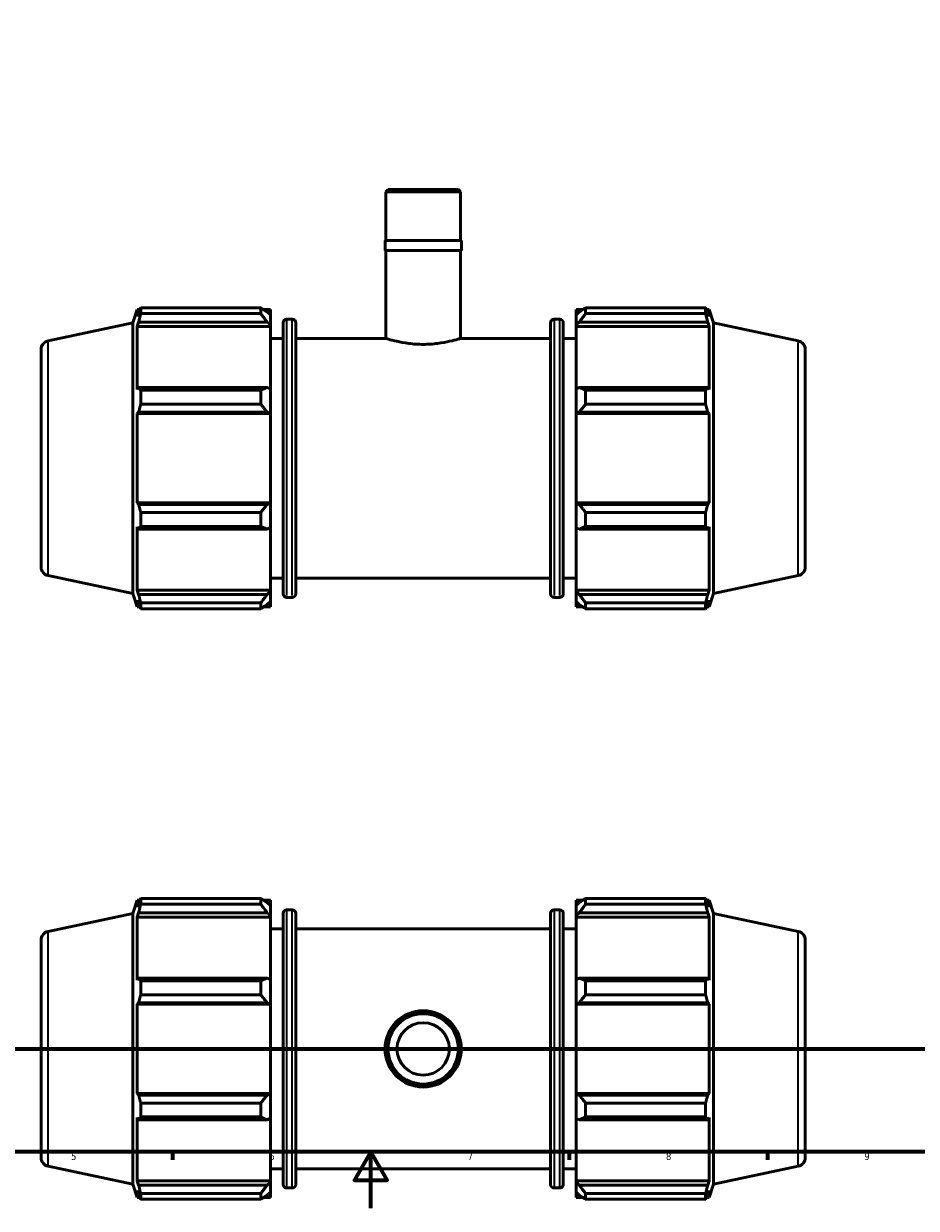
# Model space of a CAD drawing. Header units: millimetres. Extents: x 0 to 931, y 0 to 829.
# Tile 2 of 6: x 298 to 613, y 0 to 419. Entities that reach past the tile are written whole.
import ezdxf

# ---------------------------------------------------------------- set-up
doc = ezdxf.new("R2010")
doc.units = ezdxf.units.MM
doc.linetypes.add('CHAIN', pattern=[0.7087, 0.4724, -0.0591, 0.1181, -0.0591])
for name, color, linetype, lineweight in [('Border (ISO)', 7, 'Continuous', 70), ('Section Line (ISO)', 7, 'CHAIN', 70), ('Visible (ISO)', 7, 'Continuous', 50), ('Visible Narrow (ISO)', 7, 'Continuous', 35)]:
    doc.layers.add(name, color=color, linetype=linetype, lineweight=lineweight)
doc.styles.add('Label Text (ISO)', font='tahoma.ttf')
doc.styles.add('Note Text (ISO)', font='tahoma.ttf')

# ---------------------------------------------------------------- blocks, each defined once
blk = doc.blocks.new('Borders Default Border')
at = {"layer": 'Border (ISO)'}
for p, q in [((350.42, 20), (350.42, 17.1)), ((490.58, 20), (490.58, 17.1)), ((560.67, 20), (560.67, 17.1))]:
    blk.add_line(p, q, dxfattribs=at)
at = {"layer": 'Border (ISO)', "flags": 128}
for points in [[(20, 20), (20, 574), (821, 574), (821, 20), (20, 20)], [(420.5, 0), (420.5, 20), (414.73, 10), (426.27, 10), (420.5, 20)]]:
    blk.add_lwpolyline(points, dxfattribs=at)
at = {"layer": 'Border (ISO)', "color": 232, "true_color": 0xca0064, "char_height": 2.5, "attachment_point": 7, "style": 'Note Text (ISO)'}
for s, insert in [('5', (314.64, 17.05)), ('6', (384.66, 17.05)), ('7', (454.77, 17.1)), ('8', (524.81, 17.04)), ('9', (594.88, 17.05))]:
    blk.add_mtext(s, dxfattribs=dict(at, insert=insert))
blk = doc.blocks.new('2dTransSection0')
at = {"layer": 'Section Line (ISO)', "linetype": 'CHAIN'}
blk.add_line((222.42, 56.35), (665.66, 56.35), dxfattribs=at)
at = {"layer": 'Section Line (ISO)', "linetype": 'Continuous', "lineweight": 140}
for p, q in [((222.42, 56.35), (233.44, 56.35)), ((654.64, 56.35), (665.66, 56.35))]:
    blk.add_line(p, q, dxfattribs=at)
at = {"layer": 'Section Line (ISO)', "linetype": 'Continuous'}
for p, q in [((227.93, 56.35), (227.43, 53.85)), ((227.93, 53.85), (227.93, 56.35)), ((228.43, 53.85), (227.93, 56.35)), ((660.15, 56.35), (659.65, 53.85)), ((660.15, 53.85), (660.15, 56.35)), ((660.65, 53.85), (660.15, 56.35)), ((227.43, 53.85), (228.43, 53.85)), ((227.93, 48.91), (227.93, 53.85)), ((659.65, 53.85), (660.65, 53.85)), ((660.15, 48.91), (660.15, 53.85))]:
    blk.add_line(p, q, dxfattribs=at)
at = {"layer": 'Section Line (ISO)', "linetype": 'Continuous', "flags": 128}
for points in [[(228.43, 53.85), (227.93, 56.35), (227.43, 53.85), (228.43, 53.85)], [(660.65, 53.85), (660.15, 56.35), (659.65, 53.85), (660.65, 53.85)]]:
    blk.add_lwpolyline(points, dxfattribs=at)
at = {"layer": 'Section Line (ISO)'}
for points in [[(228.43, 53.85), (227.93, 56.35), (227.43, 53.85), (228.43, 53.85)], [(660.65, 53.85), (660.15, 56.35), (659.65, 53.85), (660.65, 53.85)]]:
    blk.add_solid(points, dxfattribs=at)
at = {"layer": 'Section Line (ISO)', "char_height": 3.5, "attachment_point": 7, "style": 'Label Text (ISO)'}
for insert in [(226.86, 44.35), (659.08, 44.35)]:
    blk.add_mtext('B', dxfattribs=dict(at, insert=insert))

msp = doc.modelspace()

# ---------------------------------------------------------------- linework, layer by layer
at = {"layer": 'Visible (ISO)'}
for p, q in [((426.604, 360.098), (425.811, 359.305)), ((426.604, 360.098), (451.458, 360.098)), ((451.458, 360.098), (452.252, 359.305)), ((425.811, 342.098), (425.811, 359.305)), ((452.252, 359.305), (425.811, 359.305)), ((452.252, 342.098), (452.252, 359.305)), ((452.516, 342.098), (425.546, 342.098)), ((425.546, 338.498), (425.546, 342.098)), ((452.516, 338.498), (452.516, 342.098)), ((452.516, 338.498), (425.546, 338.498)), ((425.811, 307.473), (425.811, 338.498)), ((452.252, 307.473), (452.252, 338.498)), ((339.246, 318.261), (381.641, 318.261)), ((339.246, 316.218), (339.246, 318.261)), ((381.641, 316.218), (381.641, 318.261)), ((496.421, 318.261), (496.421, 316.218)), ((496.421, 318.261), (538.816, 318.261)), ((538.816, 316.218), (538.816, 318.261)), ((336.431, 312.935), (337.961, 317.643)), ((337.961, 317.643), (337.961, 315.211)), ((337.961, 317.643), (338.926, 317.643)), ((338.512, 316.828), (337.961, 315.211)), ((381.641, 316.218), (339.246, 316.218)), ((382.626, 317.643), (385.031, 317.643)), ((385.031, 315.75), (383.901, 316.828)), ((385.031, 315.75), (385.031, 317.643)), ((385.031, 315.75), (385.031, 312.207)), ((390.791, 314.253), (392.771, 314.253)), ((485.291, 314.253), (487.271, 314.253)), ((493.031, 317.643), (493.031, 315.75)), ((493.031, 317.643), (495.437, 317.643)), ((494.161, 316.828), (493.031, 315.75)), ((493.031, 312.207), (493.031, 315.75)), ((538.816, 316.218), (496.421, 316.218)), ((539.136, 317.643), (540.101, 317.643)), ((540.101, 315.211), (539.551, 316.828)), ((540.101, 315.211), (540.101, 317.643)), ((541.631, 312.935), (540.101, 317.643)), ((306.526, 306.579), (336.431, 312.935)), ((336.431, 217.261), (336.431, 312.935)), ((337.961, 311.706), (338.512, 313.21)), ((337.961, 311.706), (337.961, 289.361)), ((385.031, 311.706), (337.961, 311.706)), ((338.512, 313.21), (383.901, 313.21)), ((383.901, 313.21), (385.031, 312.207)), ((385.031, 312.207), (385.031, 311.706)), ((385.031, 289.622), (385.031, 311.706)), ((389.531, 217.203), (389.531, 312.993)), ((394.031, 312.993), (394.031, 217.203)), ((484.031, 217.203), (484.031, 312.993)), ((488.531, 312.993), (488.531, 217.203)), ((493.031, 312.207), (494.161, 313.21)), ((493.031, 311.706), (493.031, 312.207)), ((493.031, 311.706), (493.031, 289.622)), ((493.031, 311.706), (540.101, 311.706)), ((494.161, 313.21), (539.551, 313.21)), ((539.551, 313.21), (540.101, 311.706)), ((540.101, 289.361), (540.101, 311.706)), ((541.631, 217.261), (541.631, 312.935)), ((571.536, 306.579), (541.631, 312.935)), ((385.031, 307.473), (389.531, 307.473)), ((394.031, 307.473), (425.811, 307.473)), ((452.252, 307.473), (484.031, 307.473)), ((488.531, 307.473), (493.031, 307.473)), ((304.031, 303.497), (304.031, 226.699)), ((574.031, 303.497), (574.031, 226.699)), ((338.512, 290.143), (337.961, 289.361)), ((383.901, 290.143), (338.512, 290.143)), ((339.246, 284.229), (339.246, 289.162)), ((339.246, 289.162), (381.641, 289.162)), ((381.641, 284.229), (381.641, 289.162)), ((385.031, 289.622), (383.901, 290.143)), ((385.031, 289.622), (385.031, 281.069)), ((494.161, 290.143), (493.031, 289.622)), ((493.031, 281.069), (493.031, 289.622)), ((539.551, 290.143), (494.161, 290.143)), ((496.421, 289.162), (496.421, 284.229)), ((496.421, 289.162), (538.816, 289.162)), ((538.816, 284.229), (538.816, 289.162)), ((540.101, 289.361), (539.551, 290.143)), ((337.961, 280.899), (338.512, 281.408)), ((385.031, 280.899), (337.961, 280.899)), ((337.961, 280.899), (337.961, 249.298)), ((338.512, 281.408), (383.901, 281.408)), ((381.641, 284.229), (339.246, 284.229)), ((383.901, 281.408), (385.031, 281.069)), ((385.031, 281.069), (385.031, 280.899)), ((385.031, 249.298), (385.031, 280.899)), ((493.031, 281.069), (494.161, 281.408)), ((493.031, 280.899), (493.031, 281.069)), ((493.031, 280.899), (493.031, 249.298)), ((493.031, 280.899), (540.101, 280.899)), ((494.161, 281.408), (539.551, 281.408)), ((538.816, 284.229), (496.421, 284.229)), ((539.551, 281.408), (540.101, 280.899)), ((540.101, 249.298), (540.101, 280.899)), ((338.512, 248.788), (337.961, 249.298)), ((385.031, 249.298), (337.961, 249.298)), ((383.901, 248.788), (338.512, 248.788)), ((385.031, 249.128), (383.901, 248.788)), ((385.031, 249.298), (385.031, 249.128)), ((385.031, 249.128), (385.031, 240.575)), ((493.031, 249.128), (493.031, 249.298)), ((493.031, 249.298), (540.101, 249.298)), ((494.161, 248.788), (493.031, 249.128)), ((493.031, 240.575), (493.031, 249.128)), ((539.551, 248.788), (494.161, 248.788)), ((540.101, 249.298), (539.551, 248.788)), ((339.246, 241.034), (339.246, 245.967)), ((339.246, 245.967), (381.641, 245.967)), ((381.641, 241.034), (381.641, 245.967)), ((496.421, 245.967), (496.421, 241.034)), ((496.421, 245.967), (538.816, 245.967)), ((538.816, 241.034), (538.816, 245.967)), ((337.961, 240.836), (338.512, 240.053)), ((337.961, 240.836), (337.961, 218.49)), ((338.512, 240.053), (383.901, 240.053)), ((381.641, 241.034), (339.246, 241.034)), ((383.901, 240.053), (385.031, 240.575)), ((385.031, 218.49), (385.031, 240.575)), ((493.031, 240.575), (494.161, 240.053)), ((493.031, 240.575), (493.031, 218.49)), ((494.161, 240.053), (539.551, 240.053)), ((538.816, 241.034), (496.421, 241.034)), ((539.551, 240.053), (540.101, 240.836)), ((540.101, 218.49), (540.101, 240.836)), ((306.526, 223.618), (336.431, 217.261)), ((385.031, 222.723), (389.531, 222.723)), ((394.031, 222.723), (484.031, 222.723)), ((488.531, 222.723), (493.031, 222.723)), ((571.536, 223.618), (541.631, 217.261)), ((338.512, 216.987), (337.961, 218.49)), ((385.031, 218.49), (337.961, 218.49)), ((385.031, 217.989), (383.901, 216.987)), ((385.031, 218.49), (385.031, 217.989)), ((385.031, 217.989), (385.031, 214.446)), ((493.031, 217.989), (493.031, 218.49)), ((493.031, 218.49), (540.101, 218.49)), ((493.031, 214.446), (493.031, 217.989)), ((494.161, 216.987), (493.031, 217.989)), ((540.101, 218.49), (539.551, 216.987)), ((336.431, 217.261), (337.961, 212.553)), ((337.961, 214.985), (338.512, 213.369)), ((337.961, 214.985), (337.961, 212.553)), ((383.901, 216.987), (338.512, 216.987)), ((339.246, 211.936), (339.246, 213.979)), ((339.246, 213.979), (381.641, 213.979)), ((381.641, 211.936), (381.641, 213.979)), ((383.901, 213.369), (385.031, 214.446)), ((385.031, 212.553), (385.031, 214.446)), ((390.791, 215.943), (392.771, 215.943)), ((485.291, 215.943), (487.271, 215.943)), ((493.031, 214.446), (494.161, 213.369)), ((493.031, 214.446), (493.031, 212.553)), ((539.551, 216.987), (494.161, 216.987)), ((496.421, 213.979), (496.421, 211.936)), ((496.421, 213.979), (538.816, 213.979)), ((538.816, 211.936), (538.816, 213.979)), ((539.551, 213.369), (540.101, 214.985)), ((541.631, 217.261), (540.101, 212.553)), ((540.101, 212.553), (540.101, 214.985)), ((337.961, 212.553), (338.926, 212.553)), ((381.641, 211.936), (339.246, 211.936)), ((382.626, 212.553), (385.031, 212.553)), ((493.031, 212.553), (495.437, 212.553)), ((538.816, 211.936), (496.421, 211.936)), ((539.136, 212.553), (540.101, 212.553)), ((336.431, 104.186), (337.961, 108.895)), ((337.961, 108.895), (337.961, 106.463)), ((337.961, 108.895), (338.926, 108.895)), ((339.246, 107.469), (339.246, 109.512)), ((339.246, 109.512), (381.641, 109.512)), ((381.641, 107.469), (381.641, 109.512)), ((382.626, 108.895), (385.031, 108.895)), ((385.031, 107.002), (385.031, 108.895)), ((493.031, 108.895), (493.031, 107.002)), ((493.031, 108.895), (495.437, 108.895)), ((496.421, 109.512), (496.421, 107.469)), ((496.421, 109.512), (538.816, 109.512)), ((538.816, 107.469), (538.816, 109.512)), ((539.136, 108.895), (540.101, 108.895)), ((540.101, 106.463), (540.101, 108.895)), ((541.631, 104.186), (540.101, 108.895)), ((338.512, 108.079), (337.961, 106.463)), ((381.641, 107.469), (339.246, 107.469)), ((385.031, 107.002), (383.901, 108.079)), ((385.031, 107.002), (385.031, 103.459)), ((390.791, 105.505), (392.771, 105.505)), ((485.291, 105.505), (487.271, 105.505)), ((494.161, 108.079), (493.031, 107.002)), ((493.031, 103.459), (493.031, 107.002)), ((538.816, 107.469), (496.421, 107.469)), ((540.101, 106.463), (539.551, 108.079)), ((306.526, 97.83), (336.431, 104.186)), ((336.431, 8.513), (336.431, 104.186)), ((337.961, 102.958), (338.512, 104.461)), ((385.031, 102.958), (337.961, 102.958)), ((337.961, 102.958), (337.961, 80.612)), ((338.512, 104.461), (383.901, 104.461)), ((383.901, 104.461), (385.031, 103.459)), ((385.031, 103.459), (385.031, 102.958)), ((385.031, 80.873), (385.031, 102.958)), ((389.531, 8.455), (389.531, 104.245)), ((394.031, 104.245), (394.031, 8.455)), ((484.031, 8.455), (484.031, 104.245)), ((488.531, 104.245), (488.531, 8.455)), ((493.031, 103.459), (494.161, 104.461)), ((493.031, 102.958), (493.031, 103.459)), ((493.031, 102.958), (493.031, 80.873)), ((493.031, 102.958), (540.101, 102.958)), ((494.161, 104.461), (539.551, 104.461)), ((539.551, 104.461), (540.101, 102.958)), ((540.101, 80.612), (540.101, 102.958)), ((541.631, 8.513), (541.631, 104.186)), ((571.536, 97.83), (541.631, 104.186)), ((385.031, 98.725), (389.531, 98.725)), ((394.031, 98.725), (484.031, 98.725)), ((488.531, 98.725), (493.031, 98.725)), ((304.031, 94.749), (304.031, 17.95)), ((574.031, 94.749), (574.031, 17.95)), ((338.512, 81.395), (337.961, 80.612)), ((383.901, 81.395), (338.512, 81.395)), ((339.246, 75.481), (339.246, 80.413)), ((339.246, 80.413), (381.641, 80.413)), ((381.641, 75.481), (381.641, 80.413)), ((385.031, 80.873), (383.901, 81.395)), ((385.031, 80.873), (385.031, 72.32)), ((494.161, 81.395), (493.031, 80.873)), ((493.031, 72.32), (493.031, 80.873)), ((539.551, 81.395), (494.161, 81.395)), ((496.421, 80.413), (496.421, 75.481)), ((496.421, 80.413), (538.816, 80.413)), ((538.816, 75.481), (538.816, 80.413)), ((540.101, 80.612), (539.551, 81.395)), ((381.641, 75.481), (339.246, 75.481)), ((538.816, 75.481), (496.421, 75.481)), ((337.961, 72.15), (338.512, 72.66)), ((385.031, 72.15), (337.961, 72.15)), ((337.961, 72.15), (337.961, 40.549)), ((338.512, 72.66), (383.901, 72.66)), ((383.901, 72.66), (385.031, 72.32)), ((385.031, 72.32), (385.031, 72.15)), ((385.031, 40.549), (385.031, 72.15)), ((493.031, 72.32), (494.161, 72.66)), ((493.031, 72.15), (493.031, 72.32)), ((493.031, 72.15), (493.031, 40.549)), ((493.031, 72.15), (540.101, 72.15)), ((494.161, 72.66), (539.551, 72.66)), ((539.551, 72.66), (540.101, 72.15)), ((540.101, 40.549), (540.101, 72.15)), ((338.512, 40.039), (337.961, 40.549)), ((385.031, 40.549), (337.961, 40.549)), ((383.901, 40.039), (338.512, 40.039)), ((385.031, 40.379), (383.901, 40.039)), ((385.031, 40.549), (385.031, 40.379)), ((385.031, 40.379), (385.031, 31.826)), ((493.031, 40.379), (493.031, 40.549)), ((493.031, 40.549), (540.101, 40.549)), ((493.031, 31.826), (493.031, 40.379)), ((494.161, 40.039), (493.031, 40.379)), ((539.551, 40.039), (494.161, 40.039)), ((540.101, 40.549), (539.551, 40.039)), ((339.246, 37.218), (381.641, 37.218)), ((339.246, 32.286), (339.246, 37.218)), ((381.641, 32.286), (381.641, 37.218)), ((496.421, 37.218), (496.421, 32.286)), ((496.421, 37.218), (538.816, 37.218)), ((538.816, 32.286), (538.816, 37.218)), ((337.961, 32.087), (337.961, 9.742)), ((337.961, 32.087), (338.512, 31.304)), ((338.512, 31.304), (383.901, 31.304)), ((381.641, 32.286), (339.246, 32.286)), ((383.901, 31.304), (385.031, 31.826)), ((385.031, 9.742), (385.031, 31.826)), ((493.031, 31.826), (493.031, 9.742)), ((493.031, 31.826), (494.161, 31.304)), ((494.161, 31.304), (539.551, 31.304)), ((538.816, 32.286), (496.421, 32.286)), ((539.551, 31.304), (540.101, 32.087)), ((540.101, 9.742), (540.101, 32.087)), ((306.526, 14.869), (336.431, 8.513)), ((385.031, 13.975), (389.531, 13.975)), ((394.031, 13.975), (484.031, 13.975)), ((488.531, 13.975), (493.031, 13.975)), ((571.536, 14.869), (541.631, 8.513)), ((336.431, 8.513), (337.961, 3.805)), ((338.512, 8.238), (337.961, 9.742)), ((385.031, 9.742), (337.961, 9.742)), ((385.031, 9.24), (383.901, 8.238)), ((385.031, 9.742), (385.031, 9.24)), ((385.031, 9.24), (385.031, 5.698)), ((493.031, 9.24), (493.031, 9.742)), ((493.031, 9.742), (540.101, 9.742)), ((493.031, 5.698), (493.031, 9.24)), ((494.161, 8.238), (493.031, 9.24)), ((540.101, 9.742), (539.551, 8.238)), ((541.631, 8.513), (540.101, 3.805)), ((337.961, 6.237), (338.512, 4.62)), ((337.961, 6.237), (337.961, 3.805)), ((383.901, 8.238), (338.512, 8.238)), ((339.246, 3.187), (339.246, 5.23)), ((339.246, 5.23), (381.641, 5.23)), ((381.641, 3.187), (381.641, 5.23)), ((383.901, 4.62), (385.031, 5.698)), ((385.031, 3.805), (385.031, 5.698)), ((390.791, 7.195), (392.771, 7.195)), ((485.291, 7.195), (487.271, 7.195)), ((493.031, 5.698), (493.031, 3.805)), ((493.031, 5.698), (494.161, 4.62)), ((539.551, 8.238), (494.161, 8.238)), ((496.421, 5.23), (496.421, 3.187)), ((496.421, 5.23), (538.816, 5.23)), ((538.816, 3.187), (538.816, 5.23)), ((539.551, 4.62), (540.101, 6.237)), ((540.101, 3.805), (540.101, 6.237)), ((337.961, 3.805), (338.926, 3.805)), ((381.641, 3.187), (339.246, 3.187)), ((382.626, 3.805), (385.031, 3.805)), ((493.031, 3.805), (495.437, 3.805)), ((538.816, 3.187), (496.421, 3.187)), ((539.136, 3.805), (540.101, 3.805))]:
    msp.add_line(p, q, dxfattribs=at)
for radius in [13.485, 13.22, 12.427, 9.254]:
    msp.add_circle((439.031, 56.35), radius, dxfattribs=at)
for centre, radius, start, end in [((390.791, 312.993), 1.26, 90, 180), ((392.771, 312.993), 1.26, 0, 90), ((485.291, 312.993), 1.26, 90, 180), ((487.271, 312.993), 1.26, 0, 90), ((307.181, 303.497), 3.15, 102, 180), ((570.881, 303.497), 3.15, 0, 78), ((307.181, 226.699), 3.15, 180, 258), ((570.881, 226.699), 3.15, 282, 0), ((390.791, 217.203), 1.26, 180, 270), ((392.771, 217.203), 1.26, 270, 0), ((485.291, 217.203), 1.26, 180, 270), ((487.271, 217.203), 1.26, 270, 0), ((390.791, 104.245), 1.26, 90, 180), ((392.771, 104.245), 1.26, 0, 90), ((485.291, 104.245), 1.26, 90, 180), ((487.271, 104.245), 1.26, 0, 90), ((307.181, 94.749), 3.15, 102, 180), ((570.881, 94.749), 3.15, 0, 78), ((307.181, 17.95), 3.15, 180, 258), ((570.881, 17.95), 3.15, 282, 0), ((390.791, 8.455), 1.26, 180, 270), ((392.771, 8.455), 1.26, 270, 0), ((485.291, 8.455), 1.26, 180, 270), ((487.271, 8.455), 1.26, 270, 0)]:
    msp.add_arc(centre, radius, start, end, dxfattribs=at)
for points, weights in [([(338.512, 316.828), (338.864, 317.53), (339.246, 318.261)], [1.00278128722, 1.0017986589, 1]), ([(383.901, 316.828), (382.816, 317.53), (381.641, 318.261)], [1.00550864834, 1.01051030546, 1.01470783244]), ([(496.421, 318.261), (495.246, 317.53), (494.161, 316.828)], [1.01470783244, 1.01051030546, 1.00550864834]), ([(538.816, 318.261), (539.198, 317.53), (539.551, 316.828)], [1, 1.0017986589, 1.00278128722]), ([(339.246, 316.218), (338.864, 314.683), (338.512, 313.21)], [1, 1.0017986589, 1.00278128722]), ([(381.641, 316.218), (382.816, 314.683), (383.901, 313.21)], [1.01470783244, 1.01051030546, 1.00550864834]), ([(494.161, 313.21), (495.246, 314.683), (496.421, 316.218)], [1.00550864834, 1.01051030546, 1.01470783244]), ([(539.551, 313.21), (539.198, 314.683), (538.816, 316.218)], [1.00278128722, 1.0017986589, 1]), ([(338.512, 290.143), (338.864, 289.663), (339.246, 289.162)], [1.00278128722, 1.0017986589, 1]), ([(383.901, 290.143), (382.816, 289.663), (381.641, 289.162)], [1.00550864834, 1.01051030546, 1.01470783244]), ([(496.421, 289.162), (495.246, 289.663), (494.161, 290.143)], [1.01470783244, 1.01051030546, 1.00550864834]), ([(538.816, 289.162), (539.198, 289.663), (539.551, 290.143)], [1, 1.0017986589, 1.00278128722]), ([(339.246, 284.229), (338.864, 282.79), (338.512, 281.408)], [1, 1.0017986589, 1.00278128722]), ([(381.641, 284.229), (382.816, 282.79), (383.901, 281.408)], [1.01470783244, 1.01051030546, 1.00550864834]), ([(494.161, 281.408), (495.246, 282.79), (496.421, 284.229)], [1.00550864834, 1.01051030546, 1.01470783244]), ([(539.551, 281.408), (539.198, 282.79), (538.816, 284.229)], [1.00278128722, 1.0017986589, 1]), ([(338.512, 248.788), (338.864, 247.406), (339.246, 245.967)], [1.00278128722, 1.0017986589, 1]), ([(383.901, 248.788), (382.816, 247.406), (381.641, 245.967)], [1.00550864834, 1.01051030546, 1.01470783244]), ([(496.421, 245.967), (495.246, 247.406), (494.161, 248.788)], [1.01470783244, 1.01051030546, 1.00550864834]), ([(538.816, 245.967), (539.198, 247.406), (539.551, 248.788)], [1, 1.0017986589, 1.00278128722]), ([(339.246, 241.034), (338.864, 240.534), (338.512, 240.053)], [1, 1.0017986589, 1.00278128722]), ([(381.641, 241.034), (382.816, 240.534), (383.901, 240.053)], [1.01470783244, 1.01051030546, 1.00550864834]), ([(494.161, 240.053), (495.246, 240.534), (496.421, 241.034)], [1.00550864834, 1.01051030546, 1.01470783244]), ([(539.551, 240.053), (539.198, 240.534), (538.816, 241.034)], [1.00278128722, 1.0017986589, 1]), ([(338.512, 216.987), (338.864, 215.513), (339.246, 213.979)], [1.00278128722, 1.0017986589, 1]), ([(383.901, 216.987), (382.816, 215.513), (381.641, 213.979)], [1.00550864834, 1.01051030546, 1.01470783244]), ([(496.421, 213.979), (495.246, 215.513), (494.161, 216.987)], [1.01470783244, 1.01051030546, 1.00550864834]), ([(538.816, 213.979), (539.198, 215.513), (539.551, 216.987)], [1, 1.0017986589, 1.00278128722]), ([(339.246, 211.936), (338.864, 212.667), (338.512, 213.369)], [1, 1.0017986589, 1.00278128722]), ([(381.641, 211.936), (382.816, 212.667), (383.901, 213.369)], [1.01470783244, 1.01051030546, 1.00550864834]), ([(494.161, 213.369), (495.246, 212.667), (496.421, 211.936)], [1.00550864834, 1.01051030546, 1.01470783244]), ([(539.551, 213.369), (539.198, 212.667), (538.816, 211.936)], [1.00278128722, 1.0017986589, 1]), ([(338.512, 108.079), (338.864, 108.781), (339.246, 109.512)], [1.00278128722, 1.0017986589, 1]), ([(383.901, 108.079), (382.816, 108.781), (381.641, 109.512)], [1.00550864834, 1.01051030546, 1.01470783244]), ([(496.421, 109.512), (495.246, 108.781), (494.161, 108.079)], [1.01470783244, 1.01051030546, 1.00550864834]), ([(538.816, 109.512), (539.198, 108.781), (539.551, 108.079)], [1, 1.0017986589, 1.00278128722]), ([(339.246, 107.469), (338.864, 105.934), (338.512, 104.461)], [1, 1.0017986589, 1.00278128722]), ([(381.641, 107.469), (382.816, 105.934), (383.901, 104.461)], [1.01470783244, 1.01051030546, 1.00550864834]), ([(494.161, 104.461), (495.246, 105.934), (496.421, 107.469)], [1.00550864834, 1.01051030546, 1.01470783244]), ([(539.551, 104.461), (539.198, 105.934), (538.816, 107.469)], [1.00278128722, 1.0017986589, 1]), ([(338.512, 81.395), (338.864, 80.914), (339.246, 80.413)], [1.00278128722, 1.0017986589, 1]), ([(383.901, 81.395), (382.816, 80.914), (381.641, 80.413)], [1.00550864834, 1.01051030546, 1.01470783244]), ([(496.421, 80.413), (495.246, 80.914), (494.161, 81.395)], [1.01470783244, 1.01051030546, 1.00550864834]), ([(538.816, 80.413), (539.198, 80.914), (539.551, 81.395)], [1, 1.0017986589, 1.00278128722]), ([(339.246, 75.481), (338.864, 74.042), (338.512, 72.66)], [1, 1.0017986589, 1.00278128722]), ([(381.641, 75.481), (382.816, 74.042), (383.901, 72.66)], [1.01470783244, 1.01051030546, 1.00550864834]), ([(494.161, 72.66), (495.246, 74.042), (496.421, 75.481)], [1.00550864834, 1.01051030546, 1.01470783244]), ([(539.551, 72.66), (539.198, 74.042), (538.816, 75.481)], [1.00278128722, 1.0017986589, 1]), ([(338.512, 40.039), (338.864, 38.658), (339.246, 37.218)], [1.00278128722, 1.0017986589, 1]), ([(383.901, 40.039), (382.816, 38.658), (381.641, 37.218)], [1.00550864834, 1.01051030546, 1.01470783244]), ([(496.421, 37.218), (495.246, 38.658), (494.161, 40.039)], [1.01470783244, 1.01051030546, 1.00550864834]), ([(538.816, 37.218), (539.198, 38.658), (539.551, 40.039)], [1, 1.0017986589, 1.00278128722]), ([(339.246, 32.286), (338.864, 31.785), (338.512, 31.304)], [1, 1.0017986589, 1.00278128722]), ([(381.641, 32.286), (382.816, 31.785), (383.901, 31.304)], [1.01470783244, 1.01051030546, 1.00550864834]), ([(494.161, 31.304), (495.246, 31.785), (496.421, 32.286)], [1.00550864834, 1.01051030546, 1.01470783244]), ([(539.551, 31.304), (539.198, 31.785), (538.816, 32.286)], [1.00278128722, 1.0017986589, 1]), ([(338.512, 8.238), (338.864, 6.765), (339.246, 5.23)], [1.00278128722, 1.0017986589, 1]), ([(339.246, 3.187), (338.864, 3.918), (338.512, 4.62)], [1, 1.0017986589, 1.00278128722]), ([(383.901, 8.238), (382.816, 6.765), (381.641, 5.23)], [1.00550864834, 1.01051030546, 1.01470783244]), ([(381.641, 3.187), (382.816, 3.918), (383.901, 4.62)], [1.01470783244, 1.01051030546, 1.00550864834]), ([(496.421, 5.23), (495.246, 6.765), (494.161, 8.238)], [1.01470783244, 1.01051030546, 1.00550864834]), ([(494.161, 4.62), (495.246, 3.918), (496.421, 3.187)], [1.00550864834, 1.01051030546, 1.01470783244]), ([(538.816, 5.23), (539.198, 6.765), (539.551, 8.238)], [1, 1.0017986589, 1.00278128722]), ([(539.551, 4.62), (539.198, 3.918), (538.816, 3.187)], [1.00278128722, 1.0017986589, 1])]:
    msp.add_rational_spline(points, weights, degree=2, dxfattribs=at)
for points, knots in [([(439.031, 305.358), (438.195, 305.358), (437.332, 305.385), (435.62, 305.493), (434.77, 305.575), (432.33, 305.88), (430.851, 306.165), (428.516, 306.693), (427.5, 306.972), (426.147, 307.364), (425.811, 307.473), (425.811, 307.473)], [0, 0, 0, 0, 0.2508619, 0.2508619, 0.5017239, 0.5017239, 1.0034477, 1.0034477, 1.5049955, 1.5049955, 2.0065432, 2.0065432, 2.0065432, 2.0065432]), ([(452.252, 307.473), (452.252, 307.473), (451.915, 307.364), (450.563, 306.972), (449.547, 306.693), (447.212, 306.165), (445.733, 305.88), (443.293, 305.575), (442.443, 305.493), (440.73, 305.385), (439.867, 305.358), (439.031, 305.358)], [6.0196297, 6.0196297, 6.0196297, 6.0196297, 6.5211775, 6.5211775, 7.0227252, 7.0227252, 7.5244491, 7.5244491, 7.775311, 7.775311, 8.026173, 8.026173, 8.026173, 8.026173])]:
    msp.add_open_spline(points, degree=3, knots=knots, dxfattribs=at)
at = {"layer": 'Visible Narrow (ISO)'}
for p, q in [((390.791, 313.648), (390.791, 216.548)), ((392.771, 216.548), (392.771, 313.648)), ((485.291, 313.648), (485.291, 216.548)), ((487.271, 216.548), (487.271, 313.648)), ((306.526, 224.129), (306.526, 306.068)), ((571.536, 224.129), (571.536, 306.068)), ((390.791, 104.899), (390.791, 7.8)), ((392.771, 7.8), (392.771, 104.899)), ((485.291, 104.899), (485.291, 7.8)), ((487.271, 7.8), (487.271, 104.899)), ((306.526, 15.38), (306.526, 97.319)), ((571.536, 15.38), (571.536, 97.319))]:
    msp.add_line(p, q, dxfattribs=at)

# ---------------------------------------------------------------- block references
msp.add_blockref('Borders Default Border', (0, 0))
at = {"layer": 'Section Line (ISO)'}
msp.add_blockref('2dTransSection0', (0, 0), dxfattribs=at)

doc.saveas('drawing.dxf')
